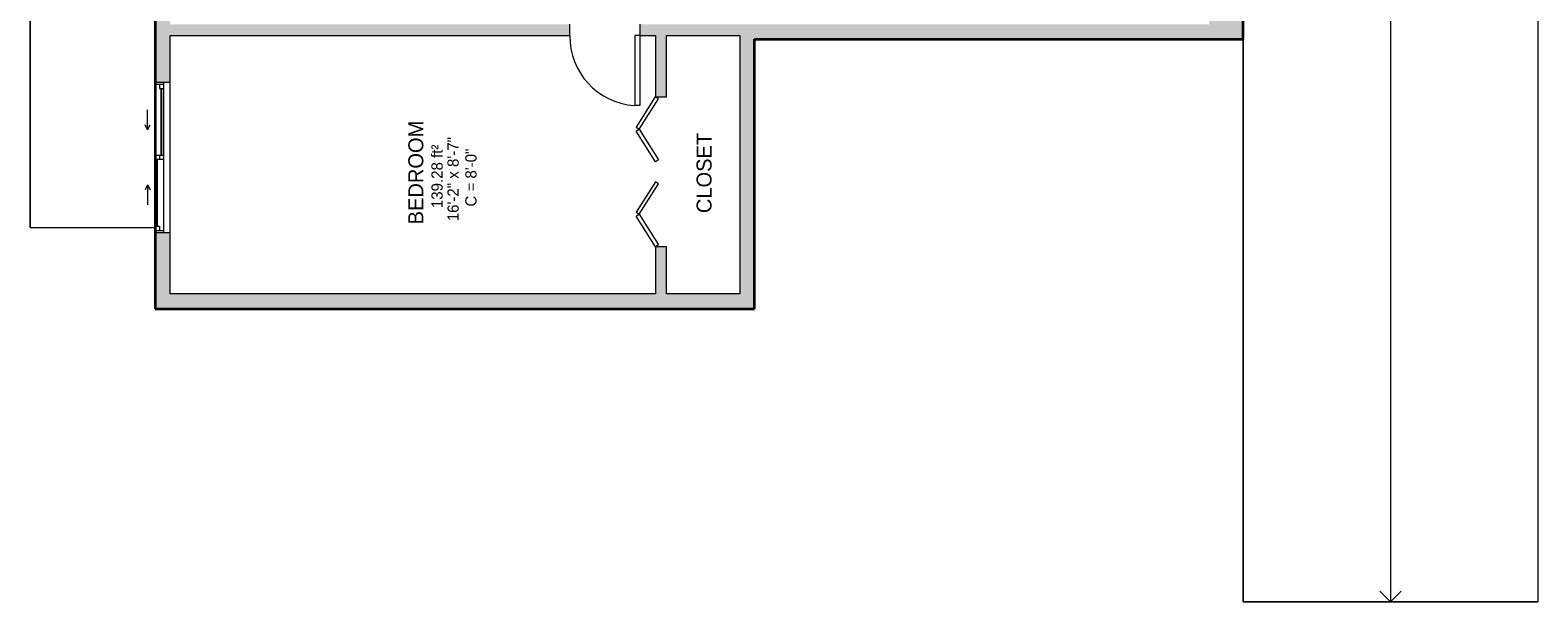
# Model space of a CAD drawing. Header units: inches. Extents: x -280 to 323, y -474 to 515.
# Tile 1 of 4: x -280 to 323, y -474 to -245. Entities that reach past the tile are written whole.
import ezdxf

# ---------------------------------------------------------------- set-up
doc = ezdxf.new("R2010")
doc.units = ezdxf.units.IN
doc.header["$MEASUREMENT"] = 0
for name, color, linetype, lineweight in [('A-AREA-IDEN', 2, 'Continuous', 9), ('A-DETL', 90, 'Continuous', 9), ('A-DOOR', 31, 'Continuous', 9), ('A-EXTEERIOR SPACES', 90, 'Continuous', 9), ('A-FLOR', 192, 'Continuous', 9), ('A-FLOR-LEVL', 51, 'Continuous', 9), ('A-GLAZ', 151, 'Continuous', 9), ('A-WALL', 90, 'Continuous', 9), ('A-WALL-PATT', 111, 'Continuous', 9)]:
    doc.layers.add(name, color=color, linetype=linetype, lineweight=lineweight)
doc.styles.add('Inter_1', font='txt', dxfattribs={"height": 4.5})
doc.styles.add('Inter_B', font='txt', dxfattribs={"height": 6})

# ---------------------------------------------------------------- blocks, each defined once
blk = doc.blocks.new('Planitar - Single Door_Flush Panel - 2_-4_ x 6_-8_-4229868-Lower Level')
at = {"layer": 'A-DOOR', "lineweight": 18}
for p, q in [((11.99, -2.25), (11.99, -30.25)), ((14, -2.25), (11.99, -2.25)), ((14, -2.25), (14, -30.25)), ((14, -30.25), (11.99, -30.25))]:
    blk.add_line(p, q, dxfattribs=at)
at = {"layer": 'A-DOOR'}
blk.add_arc((13.77, -2.55), 27.77, 179.3809, 265.86463, dxfattribs=at)
blk = doc.blocks.new('Planitar - Bifold Door - 5_-0_ x 6_ -8_-4230318-Lower Level')
at = {"layer": 'A-DOOR', "lineweight": 18}
for p, q in [((-30, 2.24), (-17.8, 9.99)), ((-17, 8.72), (-29.19, 0.98)), ((-17.8, 9.99), (-17, 8.72)), ((-16.2, 9.99), (-17, 8.72)), ((-17, 8.72), (-4.81, 0.98)), ((-4, 2.24), (-16.2, 9.99)), ((4, 2.24), (16.19, 9.99)), ((17, 8.72), (4.8, 0.98)), ((16.19, 9.99), (17, 8.72)), ((17.81, 9.99), (17, 8.72)), ((17, 8.72), (29.2, 0.98)), ((29.91, 2.3), (17.81, 9.99)), ((-29.19, 0.98), (-30, 2.24)), ((-4.81, 0.98), (-4, 2.24)), ((4.8, 0.98), (4, 2.24)), ((29.2, 0.98), (29.91, 2.3))]:
    blk.add_line(p, q, dxfattribs=at)
blk = doc.blocks.new('Plan-Double-Sliding - Default 1-4333302-Lower Level')
at = {"layer": 'A-GLAZ', "lineweight": 18}
for p, q in [((-30, 0.34375), (-30, -5.65625)), ((-30, 0.34375), (-27.5, 0.34375)), ((-29.25, 0.34375), (-29.25, -3.15625)), ((-27.5, 0.34375), (-27.5, -1.40625)), ((-0.875, -3.15625), (-0.875, 0.34375)), ((-0.875, 0.34375), (0.875, 0.34375)), ((0.875, 0.34375), (0.875, -3.15625)), ((29.25, 0.34375), (30, 0.34375)), ((29.25, 0.34375), (29.25, -3.15625)), ((30, -5.65625), (30, 0.34375)), ((-30, -3.15625), (-29.25, -3.15625)), ((-27.5, -1.40625), (-29.25, -1.40625)), ((0.875, -1.40625), (-0.875, -1.40625)), ((-0.875, -3.15625), (0.875, -3.15625)), ((27.5, -1.40625), (27.5, -3.15625)), ((29.25, -1.40625), (27.5, -1.40625)), ((27.5, -3.15625), (30, -3.15625))]:
    blk.add_line(p, q, dxfattribs=at)
at = {"layer": 'A-GLAZ'}
for p, q in [((30, 0.34375), (-30, 0.34375)), ((-27.5, 0.34375), (-0.875, 0.34375)), ((-11, 3.34375), (-19, 3.34375)), ((-11, 3.34375), (-13, 4.34375)), ((-11, 3.34375), (-13, 2.34375)), ((0.875, 0.34375), (29.25, 0.34375)), ((11, 3.34375), (13, 4.34375)), ((11, 3.34375), (13, 2.34375)), ((11, 3.34375), (19, 3.34375)), ((-30, -5.65625), (30, -5.65625)), ((-29.25, -3.15625), (-0.875, -3.15625)), ((0.875, -3.15625), (27.5, -3.15625))]:
    blk.add_line(p, q, dxfattribs=at)
at = {"layer": 'A-GLAZ', "lineweight": 25}
for p, q in [((-27.5, -0.53125), (-0.875, -0.53125)), ((0.875, -2.28125), (27.5, -2.28125))]:
    blk.add_line(p, q, dxfattribs=at)

msp = doc.modelspace()

# ---------------------------------------------------------------- hatches: boundary and pattern name
at = {"layer": 'A-WALL-PATT'}
h = msp.add_hatch(color=9, dxfattribs=at)
h.paths.add_polyline_path([(-230.03, -356.49), (-224.03, -356.49), (-224.03, -325.99), (-230.03, -325.99)], flags=0)
h.paths.add_polyline_path([(-224.03, -265.99), (-224.03, -201.99), (-230.03, -201.99), (-230.03, -265.99)], flags=0)
h.paths.add_polyline_path([(-224.03, -141.99), (-224.03, 72.8), (-230.03, 72.8), (-230.03, -141.99)], flags=0)
h.paths.add_polyline_path([(-230.03, 144.8), (-224.03, 144.8), (-224.03, 287.8), (-230.03, 287.8)], flags=0)
h.paths.add_polyline_path([(-224.03, 359.8), (-224.03, 386.01), (-230.03, 386.01), (-230.03, 359.8)], flags=0)
h = msp.add_hatch(color=9, dxfattribs=at)
h.paths.add_polyline_path([(198.73, -248.74), (205.47, -248.74), (205.47, -190.49), (191.97, -190.49), (191.97, -248.74)], flags=0)
h.paths.add_polyline_path([(204.99, -118.49), (205.47, -118.49), (205.47, -113.99), (191.97, -113.99), (191.97, -118.49), (202.22, -118.49)], flags=0)
h = msp.add_hatch(color=9, dxfattribs=at)
h.paths.add_polyline_path([(3.97, -247.24), (3.97, -242.74), (-36.03, -242.74), (-36.03, -247.24), (-22.54, -247.24)], flags=0)
h.paths.add_polyline_path([(-64.03, -247.24), (-64.03, -242.74), (-224.03, -242.74), (-224.03, -247.24), (-66.79, -247.24)], flags=0)
h = msp.add_hatch(color=9, dxfattribs=at)
h.paths.add_polyline_path([(-29.78, -350.49), (-25.28, -350.49), (-25.28, -331.74), (-29.78, -331.74)], flags=0)
h.paths.add_polyline_path([(-29.78, -271.74), (-25.28, -271.74), (-25.28, -247.24), (-29.78, -247.24), (-29.78, -251.38)], flags=0)
for points in [[(191.97, -248.74), (191.97, -242.74), (3.97, -242.74), (3.97, -248.74), (110.22, -248.74)], [(9.97, -356.49), (9.97, -248.74), (3.97, -248.74), (3.97, -356.49)], [(3.97, -356.49), (3.97, -350.49), (-224.03, -350.49), (-224.03, -356.49)]]:
    msp.add_hatch(color=9, dxfattribs=at).paths.add_polyline_path(points, flags=0)

# ---------------------------------------------------------------- linework, layer by layer
at = {"layer": 'A-DETL', "lineweight": 35}
for p, q in [((-230.03, 386.01), (-230.03, -356.49)), ((205.47, -248.74), (205.47, 157.51)), ((9.97, -356.49), (9.97, -248.74)), ((9.97, -248.74), (205.47, -248.74)), ((-230.03, -356.49), (9.97, -356.49))]:
    msp.add_line(p, q, dxfattribs=at)
at = {"layer": 'A-DETL'}
for p, q in [((264.47, 314.76), (264.47, -473.74)), ((264.47, -473.74), (260.22, -469.5)), ((264.47, -473.74), (268.71, -469.5))]:
    msp.add_line(p, q, dxfattribs=at)
at = {"layer": 'A-EXTEERIOR SPACES'}
for p, q in [((323.47, 514.51), (323.47, -473.74)), ((-280.03, -323.99), (-280.03, 413.01)), ((-230.03, 386.01), (-230.03, -323.99)), ((205.47, -473.74), (205.47, 157.51)), ((-280.03, -323.99), (-230.03, -323.99)), ((323.47, -473.74), (205.47, -473.74))]:
    msp.add_line(p, q, dxfattribs=at)
at = {"layer": 'A-FLOR'}
for p, q in [((-280.03, 413.01), (-280.03, -323.99)), ((-280.03, -323.99), (-230.03, -323.99))]:
    msp.add_line(p, q, dxfattribs=at)
at = {"layer": 'A-FLOR-LEVL'}
for p, q in [((323.47, 314.76), (323.47, -473.74)), ((205.47, -190.49), (205.47, -473.74)), ((205.47, -473.74), (323.47, -473.74))]:
    msp.add_line(p, q, dxfattribs=at)
at = {"layer": 'A-WALL'}
for p, q in [((205.47, -248.74), (205.47, -190.49)), ((-230.03, -201.99), (-230.03, -265.99)), ((-224.03, -265.99), (-224.03, -247.24)), ((-224.03, -247.24), (-64.03, -247.24)), ((-64.03, -247.24), (-64.03, -242.74)), ((-36.03, -242.74), (-36.03, -247.24)), ((-36.03, -247.24), (-29.78, -247.24)), ((-29.78, -247.24), (-29.78, -271.74)), ((-25.28, -247.24), (3.97, -247.24)), ((-25.28, -271.74), (-25.28, -247.24)), ((3.97, -247.24), (3.97, -350.49)), ((9.97, -248.74), (205.47, -248.74)), ((9.97, -356.49), (9.97, -248.74)), ((-29.78, -271.74), (-25.28, -271.74)), ((-230.03, -325.99), (-230.03, -356.49)), ((-224.03, -350.49), (-224.03, -325.99)), ((-29.78, -331.74), (-29.78, -350.49)), ((-25.28, -331.74), (-29.78, -331.74)), ((-25.28, -350.49), (-25.28, -331.74)), ((-29.78, -350.49), (-224.03, -350.49)), ((3.97, -350.49), (-25.28, -350.49)), ((-230.03, -356.49), (9.97, -356.49))]:
    msp.add_line(p, q, dxfattribs=at)

# ---------------------------------------------------------------- block references
at = {"layer": 'A-DOOR'}
msp.add_blockref('Planitar - Single Door_Flush Panel - 2_-4_ x 6_-8_-4229868-Lower Level', (-50.03, -244.99), dxfattribs=at)
at = {"layer": 'A-DOOR', "rotation": 89.99999999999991}
msp.add_blockref('Planitar - Bifold Door - 5_-0_ x 6_ -8_-4230318-Lower Level', (-27.53, -301.74), dxfattribs=at)
at = {"layer": 'A-GLAZ', "rotation": 89.99999999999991}
msp.add_blockref('Plan-Double-Sliding - Default 1-4333302-Lower Level', (-229.69, -295.99), dxfattribs=at)

# ---------------------------------------------------------------- texts
at = {"layer": 'A-AREA-IDEN', "attachment_point": 1, "rotation": 90}
for s, insert, char_height, width, style in [('BEDROOM', (-128.66, -322.78), 6, 49.692, 'Inter_B'), ('139.28 ft²', (-119.41, -316.28), 4.5, 33.936, 'Inter_1'), ('16\'-2" x 8\'-7"', (-112.99, -321.52), 4.5, 46.662, 'Inter_1'), ('CLOSET', (-13.28, -318.27), 6, 38.784, 'Inter_B'), ('C = 8\'-0"', (-105.86, -315.66), 4.5, 32.421, 'Inter_1')]:
    msp.add_mtext(s, dxfattribs=dict(at, insert=insert, char_height=char_height, width=width, style=style))

doc.saveas('drawing.dxf')
